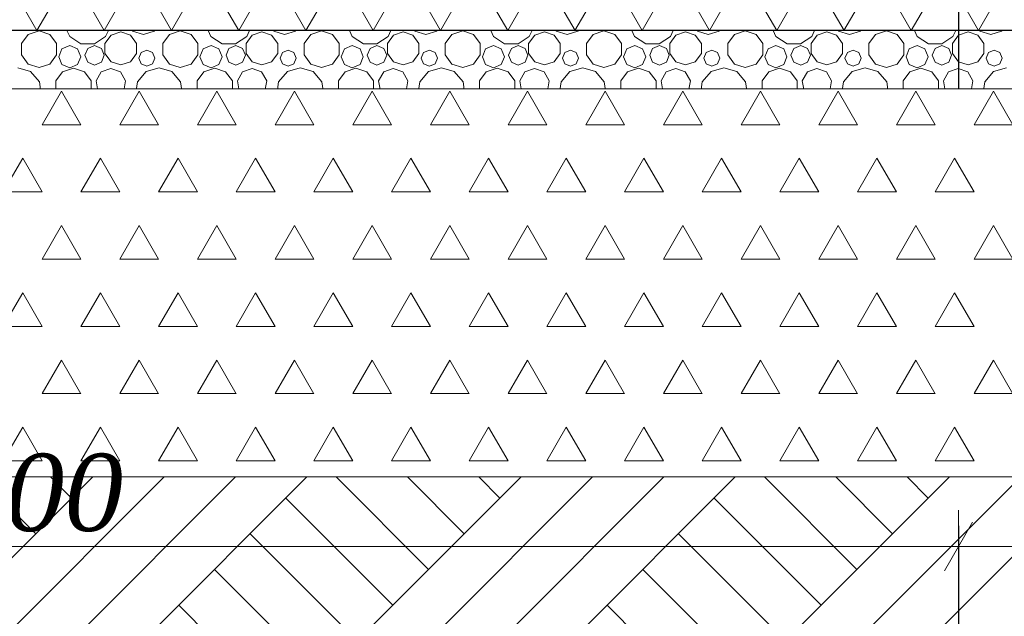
# Model space of a CAD drawing. Header units: millimetres. Extents: x -3848 to 115359, y -22918 to 12821.
# Tile 33 of 51: x 58518 to 61053, y -19877 to -18341. Entities that reach past the tile are written whole.
import ezdxf
from ezdxf.enums import TextEntityAlignment as Align

# ---------------------------------------------------------------- set-up
doc = ezdxf.new("R2010")
doc.units = ezdxf.units.MM
doc.header["$MEASUREMENT"] = 0
doc.linetypes.add('Dot & Dashed', pattern=[670.277762, 317.5, -176.388889, 0, -176.388874])
doc.linetypes.add('Wipeout_Contour', pattern=[1000, 0, -1000])
for name, color, linetype, lineweight in [('_2D maapind_Pen_No__101', 252, 'Continuous', 13), ('_2D mõõdud_Pen_No__101', 252, 'Continuous', 13), ('New_010_Teljed_Pen_No__1', 7, 'Continuous', 13), ('New_1132_Parkimisalade katted_Pen_No__2', 8, 'Continuous', 15), ('New_1235_Vahelaed_Pen_No__101', 252, 'Continuous', 13), ('New_1235_Vahelaed_Pen_No__41', 7, 'Continuous', 25)]:
    doc.layers.add(name, color=color, linetype=linetype, lineweight=lineweight)
for name, color, linetype, lineweight, true_color in [('_2D maapind_Pen_No__102', 7, 'Continuous', 13, 0xcccccc), ('New_010_Teljed_Pen_No__48', 7, 'Continuous', 25, 0xa80f02), ('New_1132_Parkimisalade katted_Pen_No__82', 7, 'Continuous', 20, 0xaaaaaa)]:
    doc.layers.add(name, color=color, linetype=linetype, lineweight=lineweight, true_color=true_color)
for name, color, linetype in [('_2D mõõdud', 7, 'Continuous'), ('New_010_Teljed', 7, 'Continuous'), ('New_1132_Parkimisalade katted', 7, 'Continuous'), ('New_1235_Vahelaed', 7, 'Continuous')]:
    doc.layers.add(name, color=color, linetype=linetype)
doc.styles.add('GENERATED_STYLE_1', font='arial.ttf')
doc.styles.add('GENERATED_STYLE_2', font='txt')
doc.dimstyles.new('GENERATED_STYLE__4', dxfattribs={"dimtxt": 200, "dimasz": 95, "dimexe": 0.18, "dimexo": 0.0625, "dimgap": 0.09, "dimtad": 1, "dimtih": 1, "dimtoh": 1, "dimdec": 0, "dimzin": 0, "dimdsep": 46, "dimtxsty": 'GENERATED_STYLE_2', "dimblk": 'ARROWHEAD_2', "dimblk1": 'ARROWHEAD_2', "dimblk2": 'ARROWHEAD_2', "dimcen": 0.09, "dimclrd": 252, "dimclre": 252, "dimclrt": 252, "dimadec": 1, "dimazin": 0, "dimtfac": 1, "dimtdec": 4, "dimtmove": 0, "dimatfit": 3, "dimfxl": 0, "dimtolj": 1, "dimtzin": 0, "dimarcsym": 0})

# ---------------------------------------------------------------- blocks, each defined once
blk = doc.blocks.new('*X804', base_point=(-4225, -17918.5))
at = {"layer": 'New_1235_Vahelaed_Pen_No__101', "color": 252, "linetype": 'Continuous', "lineweight": 13}
for p, q in [((58539.6, -18378.5), (58522.5, -18402.2)), ((58567.4, -18369.5), (58539.6, -18378.5)), ((58595.3, -18378.5), (58567.4, -18369.5)), ((58612.4, -18402.2), (58595.3, -18378.5)), ((58639.3, -18368.5), (58646.3, -18383.8)), ((58646.3, -18383.8), (58675.3, -18402.4)), ((58709.8, -18402.4), (58738.8, -18383.8)), ((58752.7, -18380.2), (58737.2, -18401.5)), ((58738.8, -18383.8), (58745.8, -18368.5)), ((58777.7, -18372.1), (58752.7, -18380.2)), ((58802.7, -18380.2), (58777.7, -18372.1)), ((58818.1, -18401.5), (58802.7, -18380.2)), ((58807.1, -18368.5), (58808.1, -18369.8)), ((58808.1, -18369.8), (58836.1, -18378.9)), ((58836.1, -18378.9), (58864.2, -18369.8)), ((58864.2, -18369.8), (58865.2, -18368.5)), ((58903.3, -18378.5), (58886.2, -18402.2)), ((58931.2, -18369.5), (58903.3, -18378.5)), ((58959, -18378.5), (58931.2, -18369.5)), ((58976.1, -18402.2), (58959, -18378.5)), ((59003, -18368.5), (59010, -18383.8)), ((59010, -18383.8), (59039, -18402.4)), ((59073.5, -18402.4), (59102.5, -18383.8)), ((59116.4, -18380.2), (59100.9, -18401.5)), ((59102.5, -18383.8), (59109.5, -18368.5)), ((59141.4, -18372.1), (59116.4, -18380.2)), ((59166.4, -18380.2), (59141.4, -18372.1)), ((59181.9, -18401.5), (59166.4, -18380.2)), ((59170.8, -18368.5), (59171.8, -18369.8)), ((59171.8, -18369.8), (59199.8, -18378.9)), ((59199.8, -18378.9), (59227.9, -18369.8)), ((59227.9, -18369.8), (59228.9, -18368.5)), ((59267.1, -18378.5), (59249.9, -18402.2)), ((59294.9, -18369.5), (59267.1, -18378.5)), ((59322.7, -18378.5), (59294.9, -18369.5)), ((59339.9, -18402.2), (59322.7, -18378.5)), ((59366.7, -18368.5), (59373.7, -18383.8)), ((59373.7, -18383.8), (59402.7, -18402.4)), ((59437.2, -18402.4), (59466.2, -18383.8)), ((59480.1, -18380.2), (59464.6, -18401.5)), ((59466.2, -18383.8), (59473.2, -18368.5)), ((59505.1, -18372.1), (59480.1, -18380.2)), ((59530.1, -18380.2), (59505.1, -18372.1)), ((59545.6, -18401.5), (59530.1, -18380.2)), ((59534.5, -18368.5), (59535.5, -18369.8)), ((59535.5, -18369.8), (59563.6, -18378.9)), ((59563.6, -18378.9), (59591.6, -18369.8)), ((59591.6, -18369.8), (59592.6, -18368.5)), ((59630.8, -18378.5), (59613.6, -18402.2)), ((59658.6, -18369.5), (59630.8, -18378.5)), ((59686.4, -18378.5), (59658.6, -18369.5)), ((59703.6, -18402.2), (59686.4, -18378.5)), ((59730.5, -18368.5), (59737.4, -18383.8)), ((59737.4, -18383.8), (59766.4, -18402.4)), ((59800.9, -18402.4), (59830, -18383.8)), ((59843.8, -18380.2), (59828.3, -18401.5)), ((59830, -18383.8), (59836.9, -18368.5)), ((59868.8, -18372.1), (59843.8, -18380.2)), ((59893.8, -18380.2), (59868.8, -18372.1)), ((59909.3, -18401.5), (59893.8, -18380.2)), ((59898.2, -18368.5), (59899.2, -18369.8)), ((59899.2, -18369.8), (59927.3, -18378.9)), ((59927.3, -18378.9), (59955.3, -18369.8)), ((59955.3, -18369.8), (59956.3, -18368.5)), ((59994.5, -18378.5), (59977.3, -18402.2)), ((60022.3, -18369.5), (59994.5, -18378.5)), ((60050.1, -18378.5), (60022.3, -18369.5)), ((60067.3, -18402.2), (60050.1, -18378.5)), ((60094.2, -18368.5), (60101.1, -18383.8)), ((60101.1, -18383.8), (60130.2, -18402.4)), ((60164.6, -18402.4), (60193.7, -18383.8)), ((60207.5, -18380.2), (60192, -18401.5)), ((60193.7, -18383.8), (60200.6, -18368.5)), ((60232.5, -18372.1), (60207.5, -18380.2)), ((60257.5, -18380.2), (60232.5, -18372.1)), ((60273, -18401.5), (60257.5, -18380.2)), ((60262, -18368.5), (60262.9, -18369.8)), ((60262.9, -18369.8), (60291, -18378.9)), ((60291, -18378.9), (60319, -18369.8)), ((60319, -18369.8), (60320, -18368.5)), ((60358.2, -18378.5), (60341, -18402.2)), ((60386, -18369.5), (60358.2, -18378.5)), ((60413.8, -18378.5), (60386, -18369.5)), ((60431, -18402.2), (60413.8, -18378.5)), ((60457.9, -18368.5), (60464.8, -18383.8)), ((60464.8, -18383.8), (60493.9, -18402.4)), ((60528.4, -18402.4), (60557.4, -18383.8)), ((60571.2, -18380.2), (60555.7, -18401.5)), ((60557.4, -18383.8), (60564.4, -18368.5)), ((60596.2, -18372.1), (60571.2, -18380.2)), ((60621.2, -18380.2), (60596.2, -18372.1)), ((60636.7, -18401.5), (60621.2, -18380.2)), ((60625.7, -18368.5), (60626.6, -18369.8)), ((60626.6, -18369.8), (60654.7, -18378.9)), ((60654.7, -18378.9), (60682.7, -18369.8)), ((60682.7, -18369.8), (60683.7, -18368.5)), ((60721.9, -18378.5), (60704.7, -18402.2)), ((60749.7, -18369.5), (60721.9, -18378.5)), ((60777.5, -18378.5), (60749.7, -18369.5)), ((60794.7, -18402.2), (60777.5, -18378.5)), ((60821.6, -18368.5), (60828.6, -18383.8)), ((60828.6, -18383.8), (60857.6, -18402.4)), ((60892.1, -18402.4), (60921.1, -18383.8)), ((60934.9, -18380.2), (60919.5, -18401.5)), ((60921.1, -18383.8), (60928.1, -18368.5)), ((60959.9, -18372.1), (60934.9, -18380.2)), ((60984.9, -18380.2), (60959.9, -18372.1)), ((61000.4, -18401.5), (60984.9, -18380.2)), ((60989.4, -18368.5), (60990.3, -18369.8)), ((60990.3, -18369.8), (61018.4, -18378.9)), ((61018.4, -18378.9), (61046.4, -18369.8)), ((61046.4, -18369.8), (61047.4, -18368.5)), ((58522.5, -18402.2), (58522.5, -18431.4)), ((58612.4, -18431.4), (58612.4, -18402.2)), ((58646.5, -18407.3), (58626.3, -18415.7)), ((58666.7, -18415.7), (58646.5, -18407.3)), ((58675.3, -18402.4), (58709.8, -18402.4)), ((58710.3, -18407.3), (58692.6, -18414.6)), ((58728, -18414.6), (58710.3, -18407.3)), ((58737.2, -18401.5), (58737.2, -18427.8)), ((58818.1, -18427.8), (58818.1, -18401.5)), ((58886.2, -18402.2), (58886.2, -18431.4)), ((58976.1, -18431.4), (58976.1, -18402.2)), ((59010.2, -18407.3), (58990, -18415.7)), ((59030.4, -18415.7), (59010.2, -18407.3)), ((59039, -18402.4), (59073.5, -18402.4)), ((59074, -18407.3), (59056.3, -18414.6)), ((59091.7, -18414.6), (59074, -18407.3)), ((59100.9, -18401.5), (59100.9, -18427.8)), ((59181.9, -18427.8), (59181.9, -18401.5)), ((59249.9, -18402.2), (59249.9, -18431.4)), ((59339.9, -18431.4), (59339.9, -18402.2)), ((59373.9, -18407.3), (59353.7, -18415.7)), ((59394.1, -18415.7), (59373.9, -18407.3)), ((59402.7, -18402.4), (59437.2, -18402.4)), ((59437.7, -18407.3), (59420, -18414.6)), ((59455.4, -18414.6), (59437.7, -18407.3)), ((59464.6, -18401.5), (59464.6, -18427.8)), ((59545.6, -18427.8), (59545.6, -18401.5)), ((59613.6, -18402.2), (59613.6, -18431.4)), ((59703.6, -18431.4), (59703.6, -18402.2)), ((59737.6, -18407.3), (59717.4, -18415.7)), ((59757.8, -18415.7), (59737.6, -18407.3)), ((59766.4, -18402.4), (59800.9, -18402.4)), ((59801.4, -18407.3), (59783.7, -18414.6)), ((59819.2, -18414.6), (59801.4, -18407.3)), ((59828.3, -18401.5), (59828.3, -18427.8)), ((59909.3, -18427.8), (59909.3, -18401.5)), ((59977.3, -18402.2), (59977.3, -18431.4)), ((60067.3, -18431.4), (60067.3, -18402.2)), ((60101.3, -18407.3), (60081.1, -18415.7)), ((60121.5, -18415.7), (60101.3, -18407.3)), ((60130.2, -18402.4), (60164.6, -18402.4)), ((60165.1, -18407.3), (60147.4, -18414.6)), ((60182.9, -18414.6), (60165.1, -18407.3)), ((60192, -18401.5), (60192, -18427.8)), ((60273, -18427.8), (60273, -18401.5)), ((60341, -18402.2), (60341, -18431.4)), ((60431, -18431.4), (60431, -18402.2)), ((60465, -18407.3), (60444.8, -18415.7)), ((60485.2, -18415.7), (60465, -18407.3)), ((60493.9, -18402.4), (60528.4, -18402.4)), ((60528.8, -18407.3), (60511.1, -18414.6)), ((60546.6, -18414.6), (60528.8, -18407.3)), ((60555.7, -18401.5), (60555.7, -18427.8)), ((60636.7, -18427.8), (60636.7, -18401.5)), ((60704.7, -18402.2), (60704.7, -18431.4)), ((60794.7, -18431.4), (60794.7, -18402.2)), ((60828.7, -18407.3), (60808.5, -18415.7)), ((60848.9, -18415.7), (60828.7, -18407.3)), ((60857.6, -18402.4), (60892.1, -18402.4)), ((60892.5, -18407.3), (60874.8, -18414.6)), ((60910.3, -18414.6), (60892.5, -18407.3)), ((60919.5, -18401.5), (60919.5, -18427.8)), ((61000.4, -18427.8), (61000.4, -18401.5)), ((58522.5, -18431.4), (58539.6, -18455.1)), ((58595.3, -18455.1), (58612.4, -18431.4)), ((58626.3, -18415.7), (58617.9, -18435.9)), ((58675.1, -18435.9), (58666.7, -18415.7)), ((58692.6, -18414.6), (58685.2, -18432.3)), ((58685.2, -18432.3), (58692.6, -18450.1)), ((58735.4, -18432.3), (58728, -18414.6)), ((58728, -18450.1), (58735.4, -18432.3)), ((58737.2, -18427.8), (58752.7, -18449)), ((58802.7, -18449), (58818.1, -18427.8)), ((58830.4, -18425.4), (58824.4, -18440)), ((58845, -18419.4), (58830.4, -18425.4)), ((58859.7, -18425.4), (58845, -18419.4)), ((58865.7, -18440), (58859.7, -18425.4)), ((58886.2, -18431.4), (58903.3, -18455.1)), ((58959, -18455.1), (58976.1, -18431.4)), ((58990, -18415.7), (58981.6, -18435.9)), ((59038.8, -18435.9), (59030.4, -18415.7)), ((59056.3, -18414.6), (59048.9, -18432.3)), ((59048.9, -18432.3), (59056.3, -18450.1)), ((59099.1, -18432.3), (59091.7, -18414.6)), ((59091.7, -18450.1), (59099.1, -18432.3)), ((59100.9, -18427.8), (59116.4, -18449)), ((59166.4, -18449), (59181.9, -18427.8)), ((59194.1, -18425.4), (59188.1, -18440)), ((59208.8, -18419.4), (59194.1, -18425.4)), ((59223.4, -18425.4), (59208.8, -18419.4)), ((59229.4, -18440), (59223.4, -18425.4)), ((59249.9, -18431.4), (59267.1, -18455.1)), ((59322.7, -18455.1), (59339.9, -18431.4)), ((59353.7, -18415.7), (59345.3, -18435.9)), ((59402.5, -18435.9), (59394.1, -18415.7)), ((59420, -18414.6), (59412.6, -18432.3)), ((59412.6, -18432.3), (59420, -18450.1)), ((59462.8, -18432.3), (59455.4, -18414.6)), ((59455.4, -18450.1), (59462.8, -18432.3)), ((59464.6, -18427.8), (59480.1, -18449)), ((59530.1, -18449), (59545.6, -18427.8)), ((59557.8, -18425.4), (59551.8, -18440)), ((59572.5, -18419.4), (59557.8, -18425.4)), ((59587.1, -18425.4), (59572.5, -18419.4)), ((59593.1, -18440), (59587.1, -18425.4)), ((59613.6, -18431.4), (59630.8, -18455.1)), ((59686.4, -18455.1), (59703.6, -18431.4)), ((59717.4, -18415.7), (59709, -18435.9)), ((59766.2, -18435.9), (59757.8, -18415.7)), ((59783.7, -18414.6), (59776.4, -18432.3)), ((59776.4, -18432.3), (59783.7, -18450.1)), ((59826.5, -18432.3), (59819.2, -18414.6)), ((59819.2, -18450.1), (59826.5, -18432.3)), ((59828.3, -18427.8), (59843.8, -18449)), ((59893.8, -18449), (59909.3, -18427.8)), ((59921.6, -18425.4), (59915.5, -18440)), ((59936.2, -18419.4), (59921.6, -18425.4)), ((59950.8, -18425.4), (59936.2, -18419.4)), ((59956.8, -18440), (59950.8, -18425.4)), ((59977.3, -18431.4), (59994.5, -18455.1)), ((60050.1, -18455.1), (60067.3, -18431.4)), ((60081.1, -18415.7), (60072.7, -18435.9)), ((60129.9, -18435.9), (60121.5, -18415.7)), ((60147.4, -18414.6), (60140.1, -18432.3)), ((60140.1, -18432.3), (60147.4, -18450.1)), ((60190.2, -18432.3), (60182.9, -18414.6)), ((60182.9, -18450.1), (60190.2, -18432.3)), ((60192, -18427.8), (60207.5, -18449)), ((60257.5, -18449), (60273, -18427.8)), ((60285.3, -18425.4), (60279.2, -18440)), ((60299.9, -18419.4), (60285.3, -18425.4)), ((60314.5, -18425.4), (60299.9, -18419.4)), ((60320.6, -18440), (60314.5, -18425.4)), ((60341, -18431.4), (60358.2, -18455.1)), ((60413.8, -18455.1), (60431, -18431.4)), ((60444.8, -18415.7), (60436.4, -18435.9)), ((60493.6, -18435.9), (60485.2, -18415.7)), ((60511.1, -18414.6), (60503.8, -18432.3)), ((60503.8, -18432.3), (60511.1, -18450.1)), ((60553.9, -18432.3), (60546.6, -18414.6)), ((60546.6, -18450.1), (60553.9, -18432.3)), ((60555.7, -18427.8), (60571.2, -18449)), ((60621.2, -18449), (60636.7, -18427.8)), ((60649, -18425.4), (60642.9, -18440)), ((60663.6, -18419.4), (60649, -18425.4)), ((60678.2, -18425.4), (60663.6, -18419.4)), ((60684.3, -18440), (60678.2, -18425.4)), ((60704.7, -18431.4), (60721.9, -18455.1)), ((60777.5, -18455.1), (60794.7, -18431.4)), ((60808.5, -18415.7), (60800.1, -18435.9)), ((60857.3, -18435.9), (60848.9, -18415.7)), ((60874.8, -18414.6), (60867.5, -18432.3)), ((60867.5, -18432.3), (60874.8, -18450.1)), ((60917.6, -18432.3), (60910.3, -18414.6)), ((60910.3, -18450.1), (60917.6, -18432.3)), ((60919.5, -18427.8), (60934.9, -18449)), ((60984.9, -18449), (61000.4, -18427.8)), ((61012.7, -18425.4), (61006.6, -18440)), ((61027.3, -18419.4), (61012.7, -18425.4)), ((61041.9, -18425.4), (61027.3, -18419.4)), ((61048, -18440), (61041.9, -18425.4)), ((58539.6, -18455.1), (58567.4, -18464.1)), ((58567.4, -18464.1), (58595.3, -18455.1)), ((58617.9, -18435.9), (58626.3, -18456.1)), ((58626.3, -18456.1), (58646.5, -18464.5)), ((58646.5, -18464.5), (58666.7, -18456.1)), ((58666.7, -18456.1), (58675.1, -18435.9)), ((58692.6, -18450.1), (58710.3, -18457.4)), ((58710.3, -18457.4), (58728, -18450.1)), ((58752.7, -18449), (58777.7, -18457.2)), ((58777.7, -18457.2), (58802.7, -18449)), ((58824.4, -18440), (58830.4, -18454.7)), ((58830.4, -18454.7), (58845, -18460.7)), ((58845, -18460.7), (58859.7, -18454.7)), ((58859.7, -18454.7), (58865.7, -18440)), ((58903.3, -18455.1), (58931.2, -18464.1)), ((58931.2, -18464.1), (58959, -18455.1)), ((58981.6, -18435.9), (58990, -18456.1)), ((58990, -18456.1), (59010.2, -18464.5)), ((59010.2, -18464.5), (59030.4, -18456.1)), ((59030.4, -18456.1), (59038.8, -18435.9)), ((59056.3, -18450.1), (59074, -18457.4)), ((59074, -18457.4), (59091.7, -18450.1)), ((59116.4, -18449), (59141.4, -18457.2)), ((59141.4, -18457.2), (59166.4, -18449)), ((59188.1, -18440), (59194.1, -18454.7)), ((59194.1, -18454.7), (59208.8, -18460.7)), ((59208.8, -18460.7), (59223.4, -18454.7)), ((59223.4, -18454.7), (59229.4, -18440)), ((59267.1, -18455.1), (59294.9, -18464.1)), ((59294.9, -18464.1), (59322.7, -18455.1)), ((59345.3, -18435.9), (59353.7, -18456.1)), ((59353.7, -18456.1), (59373.9, -18464.5)), ((59373.9, -18464.5), (59394.1, -18456.1)), ((59394.1, -18456.1), (59402.5, -18435.9)), ((59420, -18450.1), (59437.7, -18457.4)), ((59437.7, -18457.4), (59455.4, -18450.1)), ((59480.1, -18449), (59505.1, -18457.2)), ((59505.1, -18457.2), (59530.1, -18449)), ((59551.8, -18440), (59557.8, -18454.7)), ((59557.8, -18454.7), (59572.5, -18460.7)), ((59572.5, -18460.7), (59587.1, -18454.7)), ((59587.1, -18454.7), (59593.1, -18440)), ((59630.8, -18455.1), (59658.6, -18464.1)), ((59658.6, -18464.1), (59686.4, -18455.1)), ((59709, -18435.9), (59717.4, -18456.1)), ((59717.4, -18456.1), (59737.6, -18464.5)), ((59737.6, -18464.5), (59757.8, -18456.1)), ((59757.8, -18456.1), (59766.2, -18435.9)), ((59783.7, -18450.1), (59801.4, -18457.4)), ((59801.4, -18457.4), (59819.2, -18450.1)), ((59843.8, -18449), (59868.8, -18457.2)), ((59868.8, -18457.2), (59893.8, -18449)), ((59915.5, -18440), (59921.6, -18454.7)), ((59921.6, -18454.7), (59936.2, -18460.7)), ((59936.2, -18460.7), (59950.8, -18454.7)), ((59950.8, -18454.7), (59956.8, -18440)), ((59994.5, -18455.1), (60022.3, -18464.1)), ((60022.3, -18464.1), (60050.1, -18455.1)), ((60072.7, -18435.9), (60081.1, -18456.1)), ((60081.1, -18456.1), (60101.3, -18464.5)), ((60101.3, -18464.5), (60121.5, -18456.1)), ((60121.5, -18456.1), (60129.9, -18435.9)), ((60147.4, -18450.1), (60165.1, -18457.4)), ((60165.1, -18457.4), (60182.9, -18450.1)), ((60207.5, -18449), (60232.5, -18457.2)), ((60232.5, -18457.2), (60257.5, -18449)), ((60279.2, -18440), (60285.3, -18454.7)), ((60285.3, -18454.7), (60299.9, -18460.7)), ((60299.9, -18460.7), (60314.5, -18454.7)), ((60314.5, -18454.7), (60320.6, -18440)), ((60358.2, -18455.1), (60386, -18464.1)), ((60386, -18464.1), (60413.8, -18455.1)), ((60436.4, -18435.9), (60444.8, -18456.1)), ((60444.8, -18456.1), (60465, -18464.5)), ((60465, -18464.5), (60485.2, -18456.1)), ((60485.2, -18456.1), (60493.6, -18435.9)), ((60511.1, -18450.1), (60528.8, -18457.4)), ((60528.8, -18457.4), (60546.6, -18450.1)), ((60571.2, -18449), (60596.2, -18457.2)), ((60596.2, -18457.2), (60621.2, -18449)), ((60642.9, -18440), (60649, -18454.7)), ((60649, -18454.7), (60663.6, -18460.7)), ((60663.6, -18460.7), (60678.2, -18454.7)), ((60678.2, -18454.7), (60684.3, -18440)), ((60721.9, -18455.1), (60749.7, -18464.1)), ((60749.7, -18464.1), (60777.5, -18455.1)), ((60800.1, -18435.9), (60808.5, -18456.1)), ((60808.5, -18456.1), (60828.7, -18464.5)), ((60828.7, -18464.5), (60848.9, -18456.1)), ((60848.9, -18456.1), (60857.3, -18435.9)), ((60874.8, -18450.1), (60892.5, -18457.4)), ((60892.5, -18457.4), (60910.3, -18450.1)), ((60934.9, -18449), (60959.9, -18457.2)), ((60959.9, -18457.2), (60984.9, -18449)), ((61006.6, -18440), (61012.7, -18454.7)), ((61012.7, -18454.7), (61027.3, -18460.7)), ((61027.3, -18460.7), (61041.9, -18454.7)), ((61041.9, -18454.7), (61048, -18440)), ((58545.7, -18474.2), (58512.6, -18464.5)), ((58568.3, -18500.3), (58545.7, -18474.2)), ((58628.1, -18474.6), (58610.8, -18498.5)), ((58656.1, -18465.5), (58628.1, -18474.6)), ((58684.2, -18474.6), (58656.1, -18465.5)), ((58701.5, -18498.5), (58684.2, -18474.6)), ((58727.5, -18475), (58714.4, -18497.8)), ((58752.2, -18466.1), (58727.5, -18475)), ((58776.8, -18475), (58752.2, -18466.1)), ((58789.9, -18497.8), (58776.8, -18475)), ((58843.2, -18474.2), (58820.6, -18500.3)), ((58876.3, -18464.5), (58843.2, -18474.2)), ((58909.4, -18474.2), (58876.3, -18464.5)), ((58932, -18500.3), (58909.4, -18474.2)), ((58991.8, -18474.6), (58974.5, -18498.5)), ((59019.8, -18465.5), (58991.8, -18474.6)), ((59047.9, -18474.6), (59019.8, -18465.5)), ((59065.2, -18498.5), (59047.9, -18474.6)), ((59091.2, -18475), (59078.1, -18497.8)), ((59115.9, -18466.1), (59091.2, -18475)), ((59140.5, -18475), (59115.9, -18466.1)), ((59153.7, -18497.8), (59140.5, -18475)), ((59206.9, -18474.2), (59184.3, -18500.3)), ((59240, -18464.5), (59206.9, -18474.2)), ((59273.1, -18474.2), (59240, -18464.5)), ((59295.7, -18500.3), (59273.1, -18474.2)), ((59355.5, -18474.6), (59338.2, -18498.5)), ((59383.6, -18465.5), (59355.5, -18474.6)), ((59411.6, -18474.6), (59383.6, -18465.5)), ((59428.9, -18498.5), (59411.6, -18474.6)), ((59454.9, -18475), (59441.8, -18497.8)), ((59479.6, -18466.1), (59454.9, -18475)), ((59504.2, -18475), (59479.6, -18466.1)), ((59517.4, -18497.8), (59504.2, -18475)), ((59570.6, -18474.2), (59548, -18500.3)), ((59603.7, -18464.5), (59570.6, -18474.2)), ((59636.8, -18474.2), (59603.7, -18464.5)), ((59659.4, -18500.3), (59636.8, -18474.2)), ((59719.2, -18474.6), (59701.9, -18498.5)), ((59747.3, -18465.5), (59719.2, -18474.6)), ((59775.3, -18474.6), (59747.3, -18465.5)), ((59792.6, -18498.5), (59775.3, -18474.6)), ((59818.6, -18475), (59805.5, -18497.8)), ((59843.3, -18466.1), (59818.6, -18475)), ((59867.9, -18475), (59843.3, -18466.1)), ((59881.1, -18497.8), (59867.9, -18475)), ((59934.3, -18474.2), (59911.7, -18500.3)), ((59967.4, -18464.5), (59934.3, -18474.2)), ((60000.5, -18474.2), (59967.4, -18464.5)), ((60023.1, -18500.3), (60000.5, -18474.2)), ((60082.9, -18474.6), (60065.6, -18498.5)), ((60111, -18465.5), (60082.9, -18474.6)), ((60139, -18474.6), (60111, -18465.5)), ((60156.3, -18498.5), (60139, -18474.6)), ((60182.3, -18475), (60169.2, -18497.8)), ((60207, -18466.1), (60182.3, -18475)), ((60231.7, -18475), (60207, -18466.1)), ((60244.8, -18497.8), (60231.7, -18475)), ((60298, -18474.2), (60275.4, -18500.3)), ((60331.1, -18464.5), (60298, -18474.2)), ((60364.2, -18474.2), (60331.1, -18464.5)), ((60386.8, -18500.3), (60364.2, -18474.2)), ((60446.6, -18474.6), (60429.3, -18498.5)), ((60474.7, -18465.5), (60446.6, -18474.6)), ((60502.7, -18474.6), (60474.7, -18465.5)), ((60520, -18498.5), (60502.7, -18474.6)), ((60546.1, -18475), (60532.9, -18497.8)), ((60570.7, -18466.1), (60546.1, -18475)), ((60595.4, -18475), (60570.7, -18466.1)), ((60608.5, -18497.8), (60595.4, -18475)), ((60661.7, -18474.2), (60639.1, -18500.3)), ((60694.8, -18464.5), (60661.7, -18474.2)), ((60727.9, -18474.2), (60694.8, -18464.5)), ((60750.5, -18500.3), (60727.9, -18474.2)), ((60810.3, -18474.6), (60793, -18498.5)), ((60838.4, -18465.5), (60810.3, -18474.6)), ((60866.4, -18474.6), (60838.4, -18465.5)), ((60883.8, -18498.5), (60866.4, -18474.6)), ((60909.8, -18475), (60896.6, -18497.8)), ((60934.4, -18466.1), (60909.8, -18475)), ((60959.1, -18475), (60934.4, -18466.1)), ((60972.2, -18497.8), (60959.1, -18475)), ((61025.4, -18474.2), (61002.8, -18500.3)), ((61058.5, -18464.5), (61025.4, -18474.2)), ((58573.2, -18534.4), (58568.3, -18500.3)), ((58610.8, -18498.5), (58610.8, -18528)), ((58701.5, -18528), (58701.5, -18498.5)), ((58714.4, -18497.8), (58719, -18523.6)), ((58785.4, -18523.6), (58789.9, -18497.8)), ((58820.6, -18500.3), (58815.7, -18534.4)), ((58936.9, -18534.4), (58932, -18500.3)), ((58974.5, -18498.5), (58974.5, -18528)), ((59065.2, -18528), (59065.2, -18498.5)), ((59078.1, -18497.8), (59082.7, -18523.6)), ((59149.1, -18523.6), (59153.7, -18497.8)), ((59184.3, -18500.3), (59179.4, -18534.4)), ((59300.6, -18534.4), (59295.7, -18500.3)), ((59338.2, -18498.5), (59338.2, -18528)), ((59428.9, -18528), (59428.9, -18498.5)), ((59441.8, -18497.8), (59446.4, -18523.6)), ((59512.8, -18523.6), (59517.4, -18497.8)), ((59548, -18500.3), (59543.1, -18534.4)), ((59664.3, -18534.4), (59659.4, -18500.3)), ((59701.9, -18498.5), (59701.9, -18528)), ((59792.6, -18528), (59792.6, -18498.5)), ((59805.5, -18497.8), (59810.1, -18523.6)), ((59876.5, -18523.6), (59881.1, -18497.8)), ((59911.7, -18500.3), (59906.8, -18534.4)), ((60028, -18534.4), (60023.1, -18500.3)), ((60065.6, -18498.5), (60065.6, -18528)), ((60156.3, -18528), (60156.3, -18498.5)), ((60169.2, -18497.8), (60173.8, -18523.6)), ((60240.2, -18523.6), (60244.8, -18497.8)), ((60275.4, -18500.3), (60270.5, -18534.4)), ((60391.7, -18534.4), (60386.8, -18500.3)), ((60429.3, -18498.5), (60429.3, -18528)), ((60520, -18528), (60520, -18498.5)), ((60532.9, -18497.8), (60537.5, -18523.6)), ((60603.9, -18523.6), (60608.5, -18497.8)), ((60639.1, -18500.3), (60634.2, -18534.4)), ((60755.4, -18534.4), (60750.5, -18500.3)), ((60793, -18498.5), (60793, -18528)), ((60883.8, -18528), (60883.8, -18498.5)), ((60896.6, -18497.8), (60901.2, -18523.6)), ((60967.6, -18523.6), (60972.2, -18497.8)), ((61002.8, -18500.3), (60997.9, -18534.4)), ((58558.8, -18565.8), (58573.2, -18534.4)), ((58610.8, -18528), (58628.1, -18551.8)), ((58684.2, -18551.8), (58701.5, -18528)), ((58719, -18523.6), (58739.1, -18540.5)), ((58765.3, -18540.5), (58785.4, -18523.6)), ((58815.7, -18534.4), (58830, -18565.8)), ((58922.5, -18565.8), (58936.9, -18534.4)), ((58974.5, -18528), (58991.8, -18551.8)), ((59047.9, -18551.8), (59065.2, -18528)), ((59082.7, -18523.6), (59102.8, -18540.5)), ((59129, -18540.5), (59149.1, -18523.6)), ((59179.4, -18534.4), (59193.7, -18565.8)), ((59286.2, -18565.8), (59300.6, -18534.4)), ((59338.2, -18528), (59355.5, -18551.8)), ((59411.6, -18551.8), (59428.9, -18528)), ((59446.4, -18523.6), (59466.5, -18540.5)), ((59492.7, -18540.5), (59512.8, -18523.6)), ((59543.1, -18534.4), (59557.4, -18565.8)), ((59650, -18565.8), (59664.3, -18534.4)), ((59701.9, -18528), (59719.2, -18551.8)), ((59775.3, -18551.8), (59792.6, -18528)), ((59810.1, -18523.6), (59830.2, -18540.5)), ((59856.4, -18540.5), (59876.5, -18523.6)), ((59906.8, -18534.4), (59921.1, -18565.8)), ((60013.7, -18565.8), (60028, -18534.4)), ((60065.6, -18528), (60082.9, -18551.8)), ((60139, -18551.8), (60156.3, -18528)), ((60173.8, -18523.6), (60193.9, -18540.5)), ((60220.1, -18540.5), (60240.2, -18523.6)), ((60270.5, -18534.4), (60284.8, -18565.8)), ((60377.4, -18565.8), (60391.7, -18534.4)), ((60429.3, -18528), (60446.6, -18551.8)), ((60502.7, -18551.8), (60520, -18528)), ((60537.5, -18523.6), (60557.6, -18540.5)), ((60583.8, -18540.5), (60603.9, -18523.6)), ((60634.2, -18534.4), (60648.6, -18565.8)), ((60741.1, -18565.8), (60755.4, -18534.4)), ((60793, -18528), (60810.3, -18551.8)), ((60866.4, -18551.8), (60883.8, -18528)), ((60901.2, -18523.6), (60921.3, -18540.5)), ((60947.5, -18540.5), (60967.6, -18523.6)), ((60997.9, -18534.4), (61012.3, -18565.8)), ((58597.7, -18554.1), (58572.7, -18562.2)), ((58622.7, -18562.2), (58597.7, -18554.1)), ((58628.1, -18551.8), (58656.1, -18560.9)), ((58656.1, -18560.9), (58684.2, -18551.8)), ((58723.3, -18560.5), (58717.5, -18568.5)), ((58751.2, -18551.5), (58723.3, -18560.5)), ((58739.1, -18540.5), (58765.3, -18540.5)), ((58779, -18560.5), (58751.2, -18551.5)), ((58784.8, -18568.5), (58779, -18560.5)), ((58961.4, -18554.1), (58936.4, -18562.2)), ((58986.4, -18562.2), (58961.4, -18554.1)), ((58991.8, -18551.8), (59019.8, -18560.9)), ((59019.8, -18560.9), (59047.9, -18551.8)), ((59087.1, -18560.5), (59081.3, -18568.5)), ((59114.9, -18551.5), (59087.1, -18560.5)), ((59102.8, -18540.5), (59129, -18540.5)), ((59142.7, -18560.5), (59114.9, -18551.5)), ((59148.5, -18568.5), (59142.7, -18560.5)), ((59325.1, -18554.1), (59300.1, -18562.2)), ((59350.1, -18562.2), (59325.1, -18554.1)), ((59355.5, -18551.8), (59383.6, -18560.9)), ((59383.6, -18560.9), (59411.6, -18551.8)), ((59450.8, -18560.5), (59445, -18568.5)), ((59478.6, -18551.5), (59450.8, -18560.5)), ((59466.5, -18540.5), (59492.7, -18540.5)), ((59506.4, -18560.5), (59478.6, -18551.5)), ((59512.2, -18568.5), (59506.4, -18560.5)), ((59688.8, -18554.1), (59663.8, -18562.2)), ((59713.8, -18562.2), (59688.8, -18554.1)), ((59719.2, -18551.8), (59747.3, -18560.9)), ((59747.3, -18560.9), (59775.3, -18551.8)), ((59814.5, -18560.5), (59808.7, -18568.5)), ((59842.3, -18551.5), (59814.5, -18560.5)), ((59830.2, -18540.5), (59856.4, -18540.5)), ((59870.1, -18560.5), (59842.3, -18551.5)), ((59875.9, -18568.5), (59870.1, -18560.5)), ((60052.5, -18554.1), (60027.5, -18562.2)), ((60077.5, -18562.2), (60052.5, -18554.1)), ((60082.9, -18551.8), (60111, -18560.9)), ((60111, -18560.9), (60139, -18551.8)), ((60178.2, -18560.5), (60172.4, -18568.5)), ((60206, -18551.5), (60178.2, -18560.5)), ((60193.9, -18540.5), (60220.1, -18540.5)), ((60233.8, -18560.5), (60206, -18551.5)), ((60239.6, -18568.5), (60233.8, -18560.5)), ((60416.2, -18554.1), (60391.2, -18562.2)), ((60441.2, -18562.2), (60416.2, -18554.1)), ((60446.6, -18551.8), (60474.7, -18560.9)), ((60474.7, -18560.9), (60502.7, -18551.8)), ((60541.9, -18560.5), (60536.1, -18568.5)), ((60569.7, -18551.5), (60541.9, -18560.5)), ((60557.6, -18540.5), (60583.8, -18540.5)), ((60597.5, -18560.5), (60569.7, -18551.5)), ((60603.3, -18568.5), (60597.5, -18560.5)), ((60779.9, -18554.1), (60754.9, -18562.2)), ((60804.9, -18562.2), (60779.9, -18554.1)), ((60810.3, -18551.8), (60838.4, -18560.9)), ((60838.4, -18560.9), (60866.4, -18551.8)), ((60905.6, -18560.5), (60899.8, -18568.5)), ((60933.4, -18551.5), (60905.6, -18560.5)), ((60921.3, -18540.5), (60947.5, -18540.5)), ((60961.2, -18560.5), (60933.4, -18551.5)), ((60967, -18568.5), (60961.2, -18560.5)), ((58554.6, -18568.5), (58558.8, -18565.8)), ((58572.7, -18562.2), (58568.1, -18568.5)), ((58627.3, -18568.5), (58622.7, -18562.2)), ((58830, -18565.8), (58834.2, -18568.5)), ((58918.3, -18568.5), (58922.5, -18565.8)), ((58936.4, -18562.2), (58931.8, -18568.5)), ((58991, -18568.5), (58986.4, -18562.2)), ((59193.7, -18565.8), (59197.9, -18568.5)), ((59282, -18568.5), (59286.2, -18565.8)), ((59300.1, -18562.2), (59295.5, -18568.5)), ((59354.7, -18568.5), (59350.1, -18562.2)), ((59557.4, -18565.8), (59561.7, -18568.5)), ((59645.7, -18568.5), (59650, -18565.8)), ((59663.8, -18562.2), (59659.2, -18568.5)), ((59718.4, -18568.5), (59713.8, -18562.2)), ((59921.1, -18565.8), (59925.4, -18568.5)), ((60009.4, -18568.5), (60013.7, -18565.8)), ((60027.5, -18562.2), (60022.9, -18568.5)), ((60082.1, -18568.5), (60077.5, -18562.2)), ((60284.8, -18565.8), (60289.1, -18568.5)), ((60373.2, -18568.5), (60377.4, -18565.8)), ((60391.2, -18562.2), (60386.6, -18568.5)), ((60445.8, -18568.5), (60441.2, -18562.2)), ((60648.6, -18565.8), (60652.8, -18568.5)), ((60736.9, -18568.5), (60741.1, -18565.8)), ((60754.9, -18562.2), (60750.3, -18568.5)), ((60809.5, -18568.5), (60804.9, -18562.2)), ((61012.3, -18565.8), (61016.5, -18568.5))]:
    blk.add_line(p, q, dxfattribs=at)
blk = doc.blocks.new('Section Element_773_2', base_point=(-4225, -17918.5))
at = {"layer": 'New_1235_Vahelaed_Pen_No__101', "linetype": 'Continuous', "lineweight": 13}
h = blk.add_hatch(dxfattribs=at)
h.set_pattern_fill('Batt_Insulation_0002', color=252, style=0, pattern_type=2)
h.set_pattern_definition([(60, (-4224.99, -17918.48), (-129.9038, 75), []), (120, (-4224.99, -17918.48), (129.9038, 75), [])])
h.paths.add_polyline_path([(55935.6, -18068.5), (55935.6, -18368.5), (63735.6, -18368.5), (63735.6, -18068.5)])
at = {"layer": 'New_1235_Vahelaed_Pen_No__41', "color": 7, "linetype": 'Continuous', "lineweight": 25}
for p, q in [((63735.6, -18368.5), (55935.6, -18368.5)), ((63735.6, -18568.5), (55935.6, -18568.5))]:
    blk.add_line(p, q, dxfattribs=at)
at = {"layer": 'New_1235_Vahelaed', "lineweight": 0}
blk.add_blockref('*X804', (-4225, -17918.5), dxfattribs=at)
blk = doc.blocks.new('Standard grid marker[7]_2', base_point=(60935.6, -7918.5))
at = {"layer": 'New_010_Teljed_Pen_No__48', "color": 14, "linetype": 'Dot & Dashed', "lineweight": 25, "true_color": 0xa80f02}
blk.add_line((60935.6, -8918.5), (60935.6, -20918.5), dxfattribs=at)
at = {"layer": 'New_010_Teljed_Pen_No__1', "color": 7, "lineweight": 13, "style": 'GENERATED_STYLE_1'}
for tag, p in [('AC_MarkerText_1_0', (60935.6, -7398.5)), ('AC_MarkerText_1_1', (60935.6, -22398.5))]:
    blk.add_attdef(tag, text='', height=350, rotation=360, dxfattribs=at).set_placement(p, align=Align.MIDDLE_CENTER)
blk = doc.blocks.new('*D882', base_point=(-4225, -17918.5))
at = {"layer": '_2D mõõdud_Pen_No__101', "color": 252, "linetype": 'Continuous', "lineweight": 13}
for p, q in [((55935.6, -19791.2), (55935.6, -19603.7)), ((60935.6, -19791.2), (60935.6, -19603.7)), ((55971.6, -19635), (55899.5, -19760)), ((60971.7, -19635), (60899.5, -19760)), ((55874.4, -19697.5), (55935.6, -19697.5)), ((55935.6, -19697.5), (60935.6, -19697.5))]:
    blk.add_line(p, q, dxfattribs=at)
at = {"layer": '_2D mõõdud_Pen_No__101', "color": 252, "lineweight": 13, "insert": (58102.2, -19657.5), "char_height": 200, "attachment_point": 7, "style": 'GENERATED_STYLE_2'}
blk.add_mtext('\\A1;{\\pql;\\fSwis721 Cn BT|b0|i0|c0|p34;5\xa0000}', dxfattribs=at)
blk = doc.blocks.new('ARROWHEAD_2')
at = {"color": 0, "linetype": 'Continuous', "lineweight": 0}
for p, q in [((-0.378, -0.655), (0.378, 0.655)), ((0, 0), (-1, 0))]:
    blk.add_line(p, q, dxfattribs=at)
blk = doc.blocks.new('*D884', base_point=(-4225, -17918.5))
at = {"layer": '_2D mõõdud_Pen_No__101', "color": 252, "linetype": 'Continuous', "lineweight": 13}
for p, q in [((60935.6, -19791.2), (60935.6, -19603.7)), ((65435.6, -19791.2), (65435.6, -19603.7)), ((60971.7, -19635), (60899.5, -19760)), ((65399.5, -19760), (65471.7, -19635)), ((60935.6, -19697.5), (65435.6, -19697.5)), ((65435.6, -19697.5), (65496.7, -19697.5))]:
    blk.add_line(p, q, dxfattribs=at)
at = {"layer": '_2D mõõdud_Pen_No__101', "color": 252, "lineweight": 13, "insert": (62852.2, -19657.5), "char_height": 200, "attachment_point": 7, "style": 'GENERATED_STYLE_2'}
blk.add_mtext('\\A1;{\\pql;\\fSwis721 Cn BT|b0|i0|c0|p34;4\xa0500}', dxfattribs=at)

msp = doc.modelspace()

# ---------------------------------------------------------------- block references
at = {"layer": 'New_010_Teljed', "color": 8, "linetype": 'Continuous', "lineweight": 15}
msp.add_blockref('Standard grid marker[7]_2', (60935.6, -7918.5), dxfattribs=at)
at = {"layer": 'New_1235_Vahelaed', "lineweight": 0}
msp.add_blockref('Section Element_773_2', (-4225, -17918.5), dxfattribs=at)

# ---------------------------------------------------------------- next in the draw order: wipeouts: each hides what was drawn before it
at = {"color": 254, "linetype": 'Wipeout_Contour', "lineweight": 0, "ltscale": 366917.073119}
msp.add_wipeout([(54781.5, -19518.5), (54781.5, -18618.5), (55935.7, -18618.5), (55935.6, -18518.5), (63735.6, -18518.5), (63735.6, -19518.5)], dxfattribs=at).dxf.layer = 'New_1132_Parkimisalade katted'

# ---------------------------------------------------------------- next in the draw order: hatches: boundary and pattern name
at = {"layer": '_2D maapind_Pen_No__102', "linetype": 'Continuous', "lineweight": 13, "true_color": 0xcccccc}
h = msp.add_hatch(dxfattribs=at)
h.set_pattern_fill('Earth_0002', color=254, style=0, pattern_type=2)
h.set_pattern_definition([(45, (-4225, -17918.5), (-275.7716, 275.7716), []), (45, (-4316.9, -17826.56), (-551.543, 551.543), []), (45, (-4408.8, -17734.6), (-551.543, 551.543), []), (135, (-4500.76, -17642.71), (91.92388, 91.92388), [390, -390])])
h.paths.add_polyline_path([(54781.5, -20622.5), (54781.5, -19518.5), (65945.6, -19518.5), (65945.6, -17918.5), (68895.7, -17939.9), (74558.3, -18123.1), (74558.3, -20622.5)])
at = {"layer": 'New_1132_Parkimisalade katted_Pen_No__82', "linetype": 'Continuous', "lineweight": 20, "true_color": 0xaaaaaa}
h = msp.add_hatch(dxfattribs=at)
h.set_pattern_fill('Triangles_0002', color=253, style=0, pattern_type=2)
h.set_pattern_definition([(0, (-4225, -17918.5), (0, 346.4102), [100, -100]), (0, (-4125, -17745.28), (0, 346.4102), [100, -100]), (60, (-4225, -17918.5), (-300, 173.205), [100, -100]), (60, (-4025, -17918.5), (-300, 173.205), [100, -100]), (120, (-4125, -17918.5), (300, 173.205), [100, -100]), (120, (-3925, -17918.5), (300, 173.205), [100, -100])])
h.paths.add_polyline_path([(54781.5, -19518.5), (54781.5, -18618.5), (55935.7, -18618.5), (55935.6, -18518.5), (63735.6, -18518.5), (63735.6, -19518.5)])

# ---------------------------------------------------------------- next in the draw order: linework, layer by layer
at = {"layer": '_2D maapind_Pen_No__101', "color": 252, "linetype": 'Continuous', "lineweight": 13, "flags": 128}
msp.add_lwpolyline([(54781.5, -20622.5), (54781.5, -19518.5), (65945.6, -19518.5), (65945.6, -17918.5), (68895.7, -17939.9), (74558.3, -18123.1), (74558.3, -20622.5)], close=True, dxfattribs=at)
at = {"layer": 'New_1132_Parkimisalade katted_Pen_No__2', "color": 8, "linetype": 'Continuous', "lineweight": 15, "flags": 128}
msp.add_lwpolyline([(54781.5, -19518.5), (54781.5, -18618.5), (55935.7, -18618.5), (55935.6, -18518.5), (63735.6, -18518.5), (63735.6, -19518.5)], close=True, dxfattribs=at)

# ---------------------------------------------------------------- next in the draw order: dimensions: what is measured, and where the dimension line sits
at = {"layer": '_2D mõõdud', "color": 252, "linetype": 'Continuous', "lineweight": 13}
for base, p1, p2, picture, middle in [((60935.6, -19697.5), (55935.6, -19697.5), (60935.6, -19697.5), '*D882', (58445.8, -19557.5)), ((65435.6, -19697.5), (60935.6, -19697.5), (65435.6, -19697.5), '*D884', (63195.8, -19557.5))]:
    dim = msp.add_linear_dim(base=base, p1=p1, p2=p2, dimstyle='GENERATED_STYLE__4', dxfattribs=at)
    dim.commit()
    dim.dimension.update_dxf_attribs({"geometry": picture, "text_midpoint": middle, "dimtype": 160})

doc.saveas('drawing.dxf')
